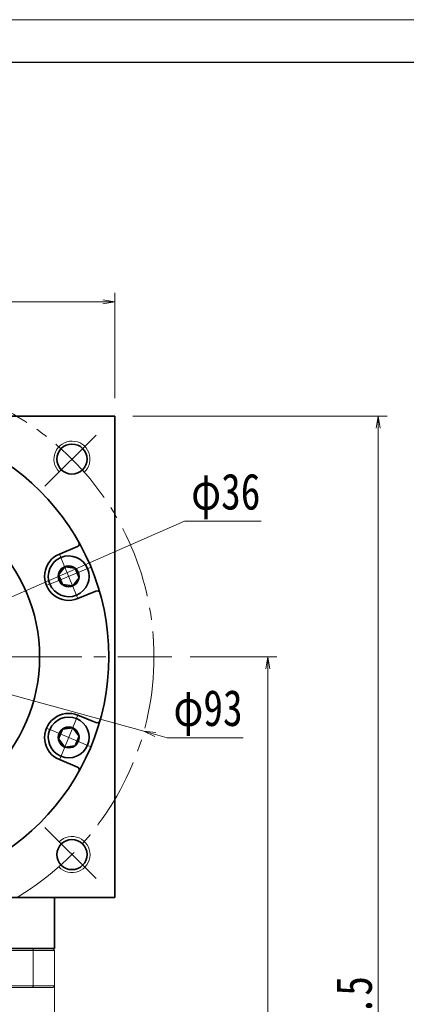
# Model space of a CAD drawing. Header units: millimetres. Extents: x -28 to 574, y -24 to 399.
# Tile 8 of 8: x 363 to 427, y 236 to 399. Entities that reach past the tile are written whole.
import ezdxf

# ---------------------------------------------------------------- set-up
doc = ezdxf.new("R2010")
doc.units = ezdxf.units.MM
doc.set_wipeout_variables(frame=1)
doc.linetypes.add('点画线', pattern=[18, 12, -2, 2, -2])
for name, color, linetype, lineweight in [('EB0_1', 7, 'Continuous', 35), ('中心线层', 1, '点画线', 18), ('图框_外框线', 7, 'Continuous', 18), ('尺寸线层', 3, 'Continuous', 18), ('粗实线层', 7, 'Continuous', 35)]:
    doc.layers.add(name, color=color, linetype=linetype, lineweight=lineweight)
doc.styles.add('宋体', font='SimSun.ttf', dxfattribs={"width": 0.8})
doc.dimstyles.new('A水平标注$0', dxfattribs={"dimtxt": 3.5, "dimasz": 2, "dimexe": 1.5, "dimexo": 3, "dimgap": 1.1, "dimtad": 1, "dimtoh": 1, "dimdec": 4, "dimdsep": 46, "dimtxsty": '宋体', "dimblk": 'OPEN', "dimcen": 3, "dimclrd": 3, "dimclre": 3, "dimclrt": 6, "dimadec": 0, "dimazin": 0, "dimtm": 1e-09, "dimtfac": 1, "dimtdec": 4, "dimtix": 1, "dimtmove": 0, "dimatfit": 3, "dimldrblk": 'OPEN', "dimfxl": 0, "dimlwd": 13, "dimlwe": 13, "dimarcsym": 0})
doc.dimstyles.new('D直径标注φ25', dxfattribs={"dimtxt": 3.5, "dimasz": 2, "dimexe": 1, "dimexo": 3, "dimtad": 1, "dimtoh": 1, "dimdec": 1, "dimdsep": 46, "dimtxsty": '宋体', "dimblk": 'OPEN', "dimcen": 3, "dimclrd": 3, "dimclre": 3, "dimclrt": 130, "dimadec": 0, "dimazin": 0, "dimtm": 1e-09, "dimtfac": 1, "dimtdec": 1, "dimtmove": 0, "dimatfit": 0, "dimldrblk": 'OPEN', "dimfxl": 0, "dimlwd": 13, "dimlwe": 13, "dimarcsym": 0})

# ---------------------------------------------------------------- blocks, each defined once
blk = doc.blocks.new('_Open')
at = {"color": 0, "linetype": 'ByBlock', "lineweight": -2}
for p, q in [((-1, 0.167), (0, 0)), ((-1, -0.167), (0, 0)), ((0, 0), (-1, 0))]:
    blk.add_line(p, q, dxfattribs=at)
blk = doc.blocks.new('*D24')
at = {"layer": 'Defpoints', "color": 0, "transparency": 16777216}
for p in [(378.89, 352.54), (298.89, 333.49), (378.89, 333.49)]:
    blk.add_point(p, dxfattribs=at)
at = {"layer": '尺寸线层', "color": 3, "lineweight": 13, "transparency": 16777216}
for p, q in [((298.89, 336.49), (298.89, 354.04)), ((378.89, 336.49), (378.89, 354.04)), ((300.89, 352.54), (376.89, 352.54))]:
    blk.add_line(p, q, dxfattribs=at)
at = {"layer": '尺寸线层', "color": 3, "lineweight": 13, "transparency": 16777216, "xscale": 2, "yscale": 2, "zscale": 2, "rotation": 180}
blk.add_blockref('_Open', (298.89, 352.54), dxfattribs=at)
at = {"layer": '尺寸线层', "color": 3, "lineweight": 13, "transparency": 16777216, "xscale": 2, "yscale": 2, "zscale": 2}
blk.add_blockref('_Open', (378.89, 352.54), dxfattribs=at)
at = {"layer": '尺寸线层', "color": 6, "transparency": 16777216, "insert": (338.89, 356.48), "char_height": 6, "attachment_point": 5, "style": '宋体', "bg_fill": 3, "box_fill_scale": 1.1, "bg_fill_color": 257, "bg_fill_transparency": 0}
blk.add_mtext('80', dxfattribs=at)
blk = doc.blocks.new('*D26')
at = {"layer": 'Defpoints', "color": 0, "transparency": 16777216}
for p in [(294.07, 305.87), (383.71, 281.11)]:
    blk.add_point(p, dxfattribs=at)
at = {"layer": '尺寸线层', "color": 3, "lineweight": 13, "transparency": 16777216}
for p, q in [((292.14, 306.4), (290.21, 306.93)), ((294.07, 305.87), (383.71, 281.11)), ((385.64, 280.57), (387.57, 280.04)), ((387.57, 280.04), (400.21, 280.04))]:
    blk.add_line(p, q, dxfattribs=at)
at = {"layer": '尺寸线层', "color": 3, "lineweight": 13, "transparency": 16777216, "xscale": 2, "yscale": 2, "zscale": 2}
for p, rotation in [((294.07, 305.87), 344.5597251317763), ((383.71, 281.11), 164.5597251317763)]:
    blk.add_blockref('_Open', p, dxfattribs=dict(at, rotation=rotation))
at = {"layer": '尺寸线层', "color": 130, "transparency": 16777216, "insert": (394.39, 284.17), "char_height": 6, "attachment_point": 5, "style": '宋体'}
blk.add_mtext('φ93', dxfattribs=at)
blk = doc.blocks.new('*X6')
at = {"layer": '中心线层', "linetype": '点画线', "lineweight": 18}
for p, q in [((0, -3.89), (0, 3.89)), ((-3.89, 0), (3.89, 0))]:
    blk.add_line(p, q, dxfattribs=at)
at = {"layer": '粗实线层'}
for p, q in [((-1.73, 0), (-0.87, 1.5)), ((-1.73, 0), (-0.87, -1.5)), ((-0.87, 1.5), (0.87, 1.5)), ((1.73, 0), (0.87, 1.5)), ((1.73, 0), (0.87, 1.5)), ((1.73, 0), (0.87, -1.5)), ((-0.87, -1.5), (0.87, -1.5))]:
    blk.add_line(p, q, dxfattribs=at)
blk.add_circle((0, 0), 1.73, dxfattribs=at)
for start, end in [(0, 180), (180, 360)]:
    blk.add_arc((0, 0), 3.39, start, end, dxfattribs=at)
blk = doc.blocks.new('*D27')
at = {"layer": 'Defpoints', "color": 0, "transparency": 16777216}
for p in [(355.39, 300.69), (322.4, 286.28)]:
    blk.add_point(p, dxfattribs=at)
at = {"layer": '尺寸线层', "color": 3, "lineweight": 13, "transparency": 16777216}
for p, q in [((357.22, 301.49), (390.48, 316.03)), ((390.48, 316.03), (403.19, 316.03)), ((322.4, 286.28), (355.39, 300.69)), ((320.57, 285.48), (318.73, 284.68))]:
    blk.add_line(p, q, dxfattribs=at)
at = {"layer": '尺寸线层', "color": 3, "lineweight": 13, "transparency": 16777216, "xscale": 2, "yscale": 2, "zscale": 2}
for p, rotation in [((355.39, 300.69), 203.6053015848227), ((322.4, 286.28), 23.60530158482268)]:
    blk.add_blockref('_Open', p, dxfattribs=dict(at, rotation=rotation))
at = {"layer": '尺寸线层', "color": 130, "transparency": 16777216, "insert": (397.34, 320.16), "char_height": 6, "attachment_point": 5, "style": '宋体'}
blk.add_mtext('φ36', dxfattribs=at)
blk = doc.blocks.new('*D30')
at = {"layer": 'Defpoints', "color": 0, "transparency": 16777216}
for p in [(388.39, 293.49), (404.3, 293.49), (368.69, 130.99)]:
    blk.add_point(p, dxfattribs=at)
at = {"layer": '尺寸线层', "color": 3, "lineweight": 13, "transparency": 16777216}
for p, q in [((391.39, 293.49), (405.8, 293.49)), ((404.3, 132.99), (404.3, 291.49)), ((371.69, 130.99), (405.8, 130.99))]:
    blk.add_line(p, q, dxfattribs=at)
at = {"layer": '尺寸线层', "color": 3, "lineweight": 13, "transparency": 16777216, "xscale": 2, "yscale": 2, "zscale": 2}
for p, rotation in [((404.3, 293.49), 90), ((404.3, 130.99), 270)]:
    blk.add_blockref('_Open', p, dxfattribs=dict(at, rotation=rotation))
at = {"layer": '尺寸线层', "color": 6, "transparency": 16777216, "insert": (400.3, 212.24), "char_height": 6, "attachment_point": 5, "rotation": 90, "style": '宋体', "bg_fill": 3, "box_fill_scale": 1.1, "bg_fill_color": 256, "bg_fill_true_color": 13158600, "bg_fill_transparency": 0}
blk.add_mtext('162.5', dxfattribs=at)
blk = doc.blocks.new('*D31')
at = {"layer": 'Defpoints', "color": 0, "transparency": 16777216}
for p in [(378.89, 333.49), (368.69, 130.99), (422.67, 130.99)]:
    blk.add_point(p, dxfattribs=at)
at = {"layer": '尺寸线层', "color": 3, "lineweight": 13, "transparency": 16777216}
for p, q in [((381.89, 333.49), (424.17, 333.49)), ((422.67, 331.49), (422.67, 132.99)), ((371.69, 130.99), (424.17, 130.99))]:
    blk.add_line(p, q, dxfattribs=at)
at = {"layer": '尺寸线层', "color": 3, "lineweight": 13, "transparency": 16777216, "xscale": 2, "yscale": 2, "zscale": 2}
for p, rotation in [((422.67, 333.49), 90), ((422.67, 130.99), 270)]:
    blk.add_blockref('_Open', p, dxfattribs=dict(at, rotation=rotation))
at = {"layer": '尺寸线层', "color": 6, "transparency": 16777216, "insert": (418.67, 232.24), "char_height": 6, "attachment_point": 5, "rotation": 90, "style": '宋体', "bg_fill": 3, "box_fill_scale": 1.1, "bg_fill_color": 256, "bg_fill_true_color": 13158600, "bg_fill_transparency": 0}
blk.add_mtext('202.5', dxfattribs=at)

msp = doc.modelspace()

# ---------------------------------------------------------------- linework, layer by layer
at = {"color": 7, "linetype": 'Continuous', "lineweight": 15}
for p, q in [((312.43417, 244.68537), (365.3492, 244.68537)), ((365.23556, 244.98537), (312.5478, 244.98537)), ((365.3492, 244.68537), (365.3492, 238.78537)), ((365.3492, 238.78537), (338.89168, 238.78537)), ((343.1237, 238.48537), (365.23556, 238.48537))]:
    msp.add_line(p, q, dxfattribs=at)
for points in [[(365.3492, 244.68537), (365.23556, 244.98537)], [(365.23556, 238.48537), (365.3492, 238.78537)]]:
    msp.add_open_spline(points, degree=1, dxfattribs=at)
at = {"layer": 'EB0_1'}
msp.add_line((368.89168, 244.98537), (308.89168, 244.98537), dxfattribs=at)
at = {"layer": '中心线层'}
for p, q in [((367.28557, 321.87925), (376.35516, 330.94884)), ((289.39168, 293.48537), (388.39168, 293.48537)), ((367.28557, 265.09149), (376.35516, 256.0219))]:
    msp.add_line(p, q, dxfattribs=at)
msp.add_circle((338.89168, 293.48537), 46.5, dxfattribs=at)
at = {"layer": '粗实线层'}
for p, q in [((369.69673, 310.57481), (372.68651, 311.81322)), ((372.7582, 303.18377), (375.74798, 304.42218)), ((372.7582, 283.78697), (375.74798, 282.54856)), ((369.69673, 276.39593), (372.68651, 275.15753)), ((368.89168, 244.98537), (368.89168, 253.48537))]:
    msp.add_line(p, q, dxfattribs=at)
msp.add_lwpolyline([(298.89168, 253.48537), (298.89168, 333.48537), (378.89168, 333.48537), (378.89168, 253.48537)], close=True, dxfattribs=at)
for centre, radius in [((338.89168, 293.48537), 39), ((371.77215, 326.36584), 2.5), ((338.89168, 293.48537), 27.5), ((371.77215, 260.60491), 2.5)]:
    msp.add_circle(centre, radius, dxfattribs=at)
at = {"layer": '粗实线层', "lineweight": 18}
for centre, start, end in [((371.77215, 326.36584), 313.1514284, 225), ((371.77215, 260.60491), 223.1514284, 135)]:
    msp.add_arc(centre, 3, start, end, dxfattribs=at)
at = {"layer": '粗实线层'}
for centre, radius, start, end in [((372.49517, 312.27515), 0.5, 292.4998882, 29.2125124), ((371.22747, 306.87929), 4, 112.5, 292.5), ((375.93932, 303.96024), 0.5, 15.7874876, 112.5001118), ((371.22747, 280.09145), 4, 67.5, 247.5), ((375.93932, 283.0105), 0.5, 247.4998882, 344.2125124), ((372.49517, 274.69559), 0.5, 330.7874876, 67.5001118)]:
    msp.add_arc(centre, radius, start, end, dxfattribs=at)

# ---------------------------------------------------------------- dimensions: what is measured, and where the dimension line sits
at = {"layer": '尺寸线层'}
dim = msp.add_diameter_dim_2p(p1=(294.06994, 305.86524), p2=(383.71343, 281.1055), dimstyle='D直径标注φ25', override={"dimtxt": 6, "dimgap": 1, "dimpost": 'φ<>', "dimtfill": 0}, dxfattribs=at)
dim.commit()
dim.dimension.update_dxf_attribs({"geometry": '*D26', "text_midpoint": (394.38806, 280.04057), "dimtype": 163})

# ---------------------------------------------------------------- next in the draw order: dimensions: what is measured, and where the dimension line sits
dim = msp.add_linear_dim(base=(378.89168, 352.5445), p1=(298.89168, 333.48537), p2=(378.89168, 333.48537), angle=0, dimstyle='A水平标注$0', override={"dimtxt": 6, "dimgap": 1, "dimblk": 'Open', "dimtfill": 1, "dimtfillclr": 256}, dxfattribs=at)
dim.commit()
dim.dimension.update_dxf_attribs({"geometry": '*D24', "text_midpoint": (338.89168, 356.47746)})

# ---------------------------------------------------------------- next in the draw order: wipeouts: each hides what was drawn before it
for points in [[(372.52476, 303.74734), (372.54419, 303.75546), (372.56356, 303.76369), (372.58288, 303.77205), (372.60215, 303.78053), (372.62137, 303.78912), (372.64053, 303.79784), (372.65964, 303.80667), (372.67869, 303.81563), (372.69769, 303.8247), (372.71663, 303.83389), (372.73551, 303.84319), (372.75434, 303.85262), (372.7731, 303.86216), (372.79181, 303.87181), (372.81046, 303.88158), (372.82904, 303.89147), (372.84756, 303.90148), (372.86602, 303.91159), (372.88442, 303.92183), (372.90275, 303.93217), (372.92102, 303.94263), (372.93923, 303.95321), (372.95736, 303.96389), (372.97544, 303.97469), (372.99344, 303.9856), (373.01137, 303.99662), (373.02924, 304.00776), (373.04704, 304.019), (373.06477, 304.03036), (373.08242, 304.04182), (373.08242, 304.04182), (373.21135, 304.13042), (373.33605, 304.22487), (373.45627, 304.32497), (373.57173, 304.43051), (373.68221, 304.54127), (373.78746, 304.657), (373.88725, 304.77747), (373.98138, 304.90241), (374.06965, 305.03157), (374.15187, 305.16465), (374.22786, 305.30139), (374.29746, 305.44149), (374.36052, 305.58465), (374.41691, 305.73057), (374.46651, 305.87893), (374.50921, 306.02943), (374.54492, 306.18173), (374.57357, 306.33552), (374.5951, 306.49047), (374.60945, 306.64624), (374.6166, 306.80251), (374.61653, 306.95895), (374.60925, 307.11521), (374.59476, 307.27097), (374.57311, 307.4259), (374.54433, 307.57967), (374.50849, 307.73194), (374.46566, 307.8824), (374.41593, 308.03072), (374.35942, 308.17659), (374.35942, 308.17659), (374.29624, 308.3197), (374.22652, 308.45974), (374.15041, 308.59641), (374.06808, 308.72943), (373.97971, 308.85851), (373.88547, 308.98337), (373.78557, 309.10375), (373.68022, 309.2194), (373.56965, 309.33006), (373.4541, 309.4355), (373.3338, 309.5355), (373.20902, 309.62985), (373.08001, 309.71834), (372.94706, 309.80078), (372.81046, 309.877), (372.67047, 309.94684), (372.52742, 310.01014), (372.3816, 310.06678), (372.23332, 310.11663), (372.0829, 310.15959), (371.93066, 310.19556), (371.77692, 310.22447), (371.62201, 310.24625), (371.46626, 310.26087), (371.31, 310.26829), (371.15356, 310.26849), (370.99729, 310.26147), (370.8415, 310.24725), (370.68654, 310.22586), (370.53272, 310.19734), (370.53272, 310.19734), (370.51213, 310.19296), (370.49157, 310.18845), (370.47103, 310.18382), (370.45053, 310.17906), (370.43005, 310.17417), (370.4096, 310.16915), (370.38919, 310.16401), (370.36881, 310.15874), (370.34846, 310.15335), (370.32815, 310.14783), (370.30787, 310.14218), (370.28762, 310.13641), (370.26741, 310.13051), (370.24724, 310.12448), (370.22711, 310.11833), (370.20702, 310.11206), (370.18696, 310.10566), (370.16694, 310.09913), (370.14697, 310.09249), (370.12704, 310.08572), (370.10715, 310.07882), (370.0873, 310.0718), (370.0675, 310.06466), (370.04774, 310.05739), (370.02803, 310.05001), (370.00836, 310.0425), (369.98874, 310.03487), (369.96917, 310.02711), (369.94964, 310.01924), (369.93017, 310.01124), (369.93017, 310.01124), (369.76804, 309.93906), (369.6099, 309.85848), (369.4562, 309.76974), (369.30735, 309.67308), (369.16377, 309.56876), (369.02584, 309.45707), (368.89395, 309.33831), (368.76845, 309.21281), (368.64969, 309.08092), (368.538, 308.94299), (368.43368, 308.79941), (368.33702, 308.65056), (368.24828, 308.49686), (368.1677, 308.33872), (368.09552, 308.17659), (368.03191, 308.0109), (367.97707, 307.8421), (367.93113, 307.67067), (367.89423, 307.49707), (367.86647, 307.32178), (367.84792, 307.14527), (367.83863, 306.96803), (367.83863, 306.79055), (367.84792, 306.61332), (367.86647, 306.43681), (367.89423, 306.26151), (367.93113, 306.08791), (367.97707, 305.91648), (368.03191, 305.74769), (368.09552, 305.58199), (368.09552, 305.58199), (368.1677, 305.41986), (368.24828, 305.26172), (368.33702, 305.10802), (368.43368, 304.95917), (368.538, 304.81559), (368.64969, 304.67766), (368.76845, 304.54577), (368.89395, 304.42027), (369.02584, 304.30152), (369.16377, 304.18982), (369.30735, 304.0855), (369.4562, 303.98884), (369.6099, 303.9001), (369.76804, 303.81953), (369.93017, 303.74734), (370.09586, 303.68374), (370.26466, 303.62889), (370.43609, 303.58296), (370.60969, 303.54606), (370.78498, 303.51829), (370.96149, 303.49974), (371.13873, 303.49045), (371.31621, 303.49045), (371.49344, 303.49974), (371.66995, 303.51829), (371.84525, 303.54606), (372.01885, 303.58296), (372.19028, 303.62889), (372.35907, 303.68374)], [(369.93017, 276.9595), (369.94964, 276.9515), (369.96917, 276.94363), (369.98874, 276.93588), (370.00836, 276.92824), (370.02803, 276.92074), (370.04774, 276.91335), (370.0675, 276.90608), (370.0873, 276.89894), (370.10715, 276.89192), (370.12704, 276.88503), (370.14697, 276.87826), (370.16694, 276.87161), (370.18696, 276.86508), (370.20702, 276.85869), (370.22711, 276.85241), (370.24724, 276.84626), (370.26741, 276.84024), (370.28762, 276.83434), (370.30787, 276.82856), (370.32815, 276.82292), (370.34846, 276.81739), (370.36881, 276.812), (370.38919, 276.80673), (370.4096, 276.80159), (370.43005, 276.79657), (370.45053, 276.79168), (370.47103, 276.78692), (370.49157, 276.78229), (370.51213, 276.77778), (370.53272, 276.77341), (370.53272, 276.77341), (370.68654, 276.74489), (370.8415, 276.7235), (370.99729, 276.70928), (371.15356, 276.70226), (371.31, 276.70246), (371.46626, 276.70987), (371.62201, 276.72449), (371.77692, 276.74628), (371.93066, 276.77518), (372.0829, 276.81116), (372.23332, 276.85411), (372.3816, 276.90396), (372.52742, 276.9606), (372.67047, 277.02391), (372.81046, 277.09374), (372.94706, 277.16996), (373.08001, 277.25241), (373.20902, 277.34089), (373.3338, 277.43524), (373.4541, 277.53524), (373.56965, 277.64068), (373.68022, 277.75135), (373.78557, 277.86699), (373.88547, 277.98737), (373.97971, 278.11224), (374.06808, 278.24132), (374.15041, 278.37433), (374.22652, 278.51101), (374.29624, 278.65105), (374.35942, 278.79415), (374.35942, 278.79415), (374.41593, 278.94002), (374.46566, 279.08835), (374.50849, 279.2388), (374.54433, 279.39108), (374.57311, 279.54484), (374.59476, 279.69977), (374.60925, 279.85553), (374.61653, 280.0118), (374.6166, 280.16823), (374.60945, 280.3245), (374.5951, 280.48028), (374.57357, 280.63522), (374.54492, 280.78901), (374.50921, 280.94132), (374.46651, 281.09181), (374.41691, 281.24017), (374.36052, 281.38609), (374.29746, 281.52925), (374.22786, 281.66935), (374.15187, 281.80609), (374.06965, 281.93918), (373.98138, 282.06833), (373.88725, 282.19327), (373.78746, 282.31374), (373.68221, 282.42947), (373.57173, 282.54023), (373.45627, 282.64577), (373.33605, 282.74588), (373.21135, 282.84033), (373.08242, 282.92892), (373.08242, 282.92892), (373.06477, 282.94039), (373.04704, 282.95174), (373.02924, 282.96299), (373.01137, 282.97412), (372.99344, 282.98514), (372.97544, 282.99605), (372.95736, 283.00685), (372.93923, 283.01754), (372.92102, 283.02811), (372.90275, 283.03857), (372.88442, 283.04892), (372.86602, 283.05915), (372.84756, 283.06927), (372.82904, 283.07927), (372.81046, 283.08916), (372.79181, 283.09893), (372.7731, 283.10859), (372.75434, 283.11813), (372.73551, 283.12755), (372.71663, 283.13686), (372.69769, 283.14605), (372.67869, 283.15512), (372.65964, 283.16407), (372.64053, 283.1729), (372.62137, 283.18162), (372.60215, 283.19022), (372.58288, 283.19869), (372.56356, 283.20705), (372.54419, 283.21529), (372.52476, 283.2234), (372.52476, 283.2234), (372.35907, 283.28701), (372.19028, 283.34185), (372.01885, 283.38779), (371.84525, 283.42469), (371.66995, 283.45245), (371.49344, 283.471), (371.31621, 283.48029), (371.13873, 283.48029), (370.96149, 283.471), (370.78498, 283.45245), (370.60969, 283.42469), (370.43609, 283.38779), (370.26466, 283.34185), (370.09586, 283.28701), (369.93017, 283.2234), (369.76804, 283.15122), (369.6099, 283.07064), (369.4562, 282.9819), (369.30735, 282.88524), (369.16377, 282.78092), (369.02584, 282.66923), (368.89395, 282.55047), (368.76845, 282.42497), (368.64969, 282.29308), (368.538, 282.15515), (368.43368, 282.01157), (368.33702, 281.86272), (368.24828, 281.70902), (368.1677, 281.55088), (368.09552, 281.38875), (368.09552, 281.38875), (368.03191, 281.22306), (367.97707, 281.05426), (367.93113, 280.88283), (367.89423, 280.70923), (367.86647, 280.53394), (367.84792, 280.35743), (367.83863, 280.18019), (367.83863, 280.00271), (367.84792, 279.82548), (367.86647, 279.64897), (367.89423, 279.47367), (367.93113, 279.30007), (367.97707, 279.12864), (368.03191, 278.95985), (368.09552, 278.79415), (368.1677, 278.63202), (368.24828, 278.47388), (368.33702, 278.32018), (368.43368, 278.17133), (368.538, 278.02775), (368.64969, 277.88982), (368.76845, 277.75793), (368.89395, 277.63243), (369.02584, 277.51368), (369.16377, 277.40198), (369.30735, 277.29766), (369.4562, 277.201), (369.6099, 277.11226), (369.76804, 277.03169)]]:
    msp.add_wipeout(points).dxf.layer = '粗实线层'

# ---------------------------------------------------------------- next in the draw order: linework, layer by layer
at = {"layer": '图框_外框线', "color": 3}
msp.add_lwpolyline([(-25.28995, -23.52585), (572.83652, -23.52585), (572.83652, 399.43501), (-25.28995, 399.43501)], close=True, dxfattribs=at)
at = {"layer": '图框_外框线', "color": 3, "lineweight": 25}
msp.add_lwpolyline([(10.31281, -16.4053), (565.71596, -16.4053), (565.71596, 392.31446), (10.31281, 392.31446)], close=True, dxfattribs=at)

# ---------------------------------------------------------------- next in the draw order: block references
at = {"layer": '粗实线层'}
for p, rotation in [((371.22747, 306.87929), 292.5000000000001), ((371.22747, 280.09145), 247.5000000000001)]:
    msp.add_blockref('*X6', p, dxfattribs=dict(at, rotation=rotation))

# ---------------------------------------------------------------- next in the draw order: dimensions: what is measured, and where the dimension line sits
at = {"layer": '尺寸线层'}
dim = msp.add_diameter_dim_2p(p1=(322.39782, 286.27756), p2=(355.38555, 300.69318), dimstyle='D直径标注φ25', override={"dimtxt": 6, "dimgap": 1, "dimpost": 'φ<>', "dimtfill": 0}, dxfattribs=at)
dim.commit()
dim.dimension.update_dxf_attribs({"geometry": '*D27', "text_midpoint": (397.33562, 316.02787), "dimtype": 163})

# ---------------------------------------------------------------- next in the draw order: dimensions: what is measured, and where the dimension line sits
dim = msp.add_linear_dim(base=(404.29992, 293.48537), p1=(368.69168, 130.98537), p2=(388.39168, 293.48537), angle=90, dimstyle='A水平标注$0', override={"dimtxt": 6, "dimgap": 1}, dxfattribs=at)
dim.commit()
dim.dimension.update_dxf_attribs({"geometry": '*D30', "text_midpoint": (400.29992, 212.23537)})

# ---------------------------------------------------------------- next in the draw order: dimensions: what is measured, and where the dimension line sits
dim = msp.add_linear_dim(base=(422.67388, 130.98537), p1=(378.89168, 333.48537), p2=(368.69168, 130.98537), angle=90, dimstyle='A水平标注$0', override={"dimtxt": 6, "dimgap": 1}, dxfattribs=at)
dim.commit()
dim.dimension.update_dxf_attribs({"geometry": '*D31', "text_midpoint": (418.67388, 232.23537)})

# ---------------------------------------------------------------- next in the draw order: linework, layer by layer
at = {"color": 7, "linetype": 'Continuous', "lineweight": 15}
for p, q in [((368.59168, 244.98537), (365.23556, 244.98537)), ((365.3492, 244.68537), (368.89168, 244.68537)), ((368.89168, 238.78537), (368.89168, 244.68537)), ((365.23556, 238.48537), (368.59168, 238.48537)), ((368.89168, 238.78537), (365.3492, 238.78537))]:
    msp.add_line(p, q, dxfattribs=at)
for points in [[(368.59168, 244.98537), (368.89168, 244.68537)], [(368.59168, 238.48537), (368.89168, 238.78537)], [(368.89168, 238.78537), (368.89168, 220.43537)]]:
    msp.add_open_spline(points, degree=1, dxfattribs=at)

doc.saveas('drawing.dxf')
